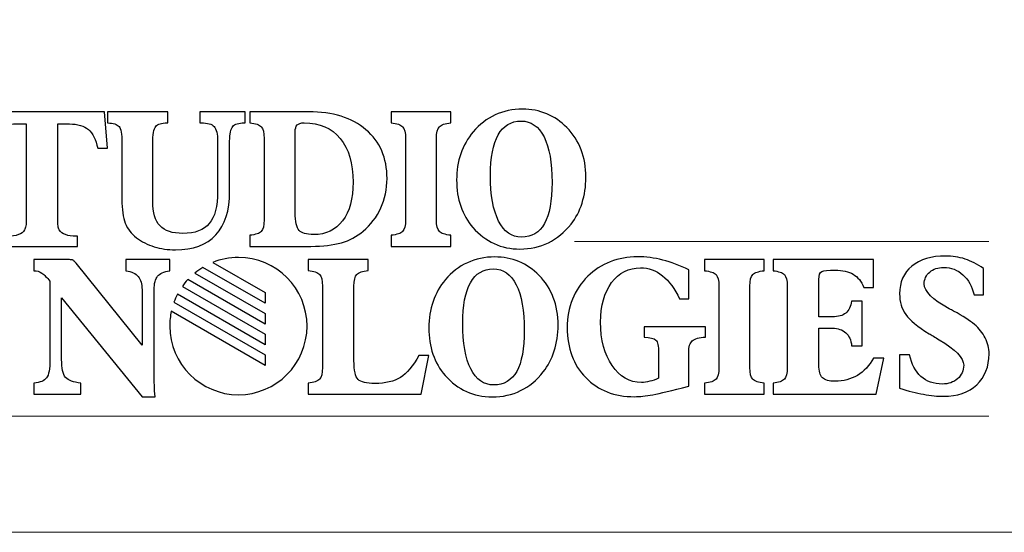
# Model space of a CAD drawing. Header units: inches. Extents: x -1.88 to 1.87, y -0.27 to 1.42.
# Tile 2 of 8: x -1.18 to -0.55, y -0.27 to 0.06. Entities that reach past the tile are written whole.
import ezdxf

# ---------------------------------------------------------------- set-up
doc = ezdxf.new("R2010")
doc.units = ezdxf.units.IN
doc.header["$MEASUREMENT"] = 0
doc.layers.add('Layer 1', color=7, linetype='Continuous')
doc.layers.add('Layer 4', color=7, linetype='Continuous')

msp = doc.modelspace()

# ---------------------------------------------------------------- linework, layer by layer
at = {"layer": 'Layer 1'}
for points, knots in [([(-1.15596, -0.06325), (-1.15596, -0.06325), (-1.15596, -0.06733), (-1.15596, -0.06733), (-1.15596, -0.06733), (-1.15596, -0.06956), (-1.15588, -0.07121), (-1.15572, -0.0723), (-1.15572, -0.0723), (-1.15557, -0.07338), (-1.15531, -0.07422), (-1.15493, -0.07481), (-1.15493, -0.07481), (-1.15413, -0.0762), (-1.1528, -0.07724), (-1.15098, -0.07791), (-1.15098, -0.07791), (-1.14913, -0.07859), (-1.14679, -0.07893), (-1.14393, -0.07893), (-1.14393, -0.07893), (-1.14393, -0.07893), (-1.14325, -0.07893), (-1.14325, -0.07893), (-1.14325, -0.07893), (-1.14325, -0.07893), (-1.14325, -0.08545), (-1.14325, -0.08545), (-1.14325, -0.08545), (-1.14325, -0.08545), (-1.189, -0.08545), (-1.189, -0.08545), (-1.189, -0.08545), (-1.189, -0.08545), (-1.189, -0.07893), (-1.189, -0.07893), (-1.189, -0.07893), (-1.189, -0.07893), (-1.18827, -0.07893), (-1.18827, -0.07893), (-1.18827, -0.07893), (-1.18541, -0.07893), (-1.18307, -0.07859), (-1.18126, -0.07791), (-1.18126, -0.07791), (-1.17943, -0.07724), (-1.17813, -0.0762), (-1.17733, -0.07481), (-1.17733, -0.07481), (-1.17694, -0.07422), (-1.17667, -0.07338), (-1.1765, -0.0723), (-1.1765, -0.0723), (-1.17632, -0.07121), (-1.17624, -0.06956), (-1.17624, -0.06733), (-1.17624, -0.06733), (-1.17624, -0.06733), (-1.17624, -0.06325), (-1.17624, -0.06325), (-1.17624, -0.06325), (-1.17624, -0.06325), (-1.17624, -0.00653), (-1.17624, -0.00653), (-1.17624, -0.00653), (-1.17624, -0.00653), (-1.18434, -0.00653), (-1.18434, -0.00653), (-1.18434, -0.00653), (-1.18897, -0.00653), (-1.19259, -0.00769), (-1.19519, -0.01002), (-1.19519, -0.01002), (-1.1978, -0.01237), (-1.19998, -0.01643), (-1.20173, -0.02221), (-1.20173, -0.02221), (-1.20173, -0.02221), (-1.20817, -0.02221), (-1.20817, -0.02221), (-1.20817, -0.02221), (-1.20817, -0.02221), (-1.20572, 0.00131), (-1.20572, 0.00131), (-1.20572, 0.00131), (-1.20572, 0.00131), (-1.12576, 0.00131), (-1.12576, 0.00131), (-1.12576, 0.00131), (-1.12576, 0.00131), (-1.12388, -0.02221), (-1.12388, -0.02221), (-1.12388, -0.02221), (-1.12388, -0.02221), (-1.13014, -0.02221), (-1.13014, -0.02221), (-1.13014, -0.02221), (-1.13144, -0.01652), (-1.13347, -0.01247), (-1.13621, -0.01008), (-1.13621, -0.01008), (-1.13897, -0.00771), (-1.14302, -0.00653), (-1.14839, -0.00653), (-1.14839, -0.00653), (-1.14839, -0.00653), (-1.15596, -0.00653), (-1.15596, -0.00653), (-1.15596, -0.00653), (-1.15596, -0.00653), (-1.15596, -0.06325), (-1.15596, -0.06325)], [0, 0, 0, 0, 0.034483, 0.034483, 0.034483, 0.034483, 0.068966, 0.068966, 0.068966, 0.068966, 0.103448, 0.103448, 0.103448, 0.103448, 0.137931, 0.137931, 0.137931, 0.137931, 0.172414, 0.172414, 0.172414, 0.172414, 0.206897, 0.206897, 0.206897, 0.206897, 0.241379, 0.241379, 0.241379, 0.241379, 0.275862, 0.275862, 0.275862, 0.275862, 0.310345, 0.310345, 0.310345, 0.310345, 0.344828, 0.344828, 0.344828, 0.344828, 0.37931, 0.37931, 0.37931, 0.37931, 0.413793, 0.413793, 0.413793, 0.413793, 0.448276, 0.448276, 0.448276, 0.448276, 0.482759, 0.482759, 0.482759, 0.482759, 0.517241, 0.517241, 0.517241, 0.517241, 0.551724, 0.551724, 0.551724, 0.551724, 0.586207, 0.586207, 0.586207, 0.586207, 0.62069, 0.62069, 0.62069, 0.62069, 0.655172, 0.655172, 0.655172, 0.655172, 0.689655, 0.689655, 0.689655, 0.689655, 0.724138, 0.724138, 0.724138, 0.724138, 0.758621, 0.758621, 0.758621, 0.758621, 0.793103, 0.793103, 0.793103, 0.793103, 0.827586, 0.827586, 0.827586, 0.827586, 0.862069, 0.862069, 0.862069, 0.862069, 0.896552, 0.896552, 0.896552, 0.896552, 0.931034, 0.931034, 0.931034, 0.931034, 1, 1, 1, 1]), ([(-1.12384, 0.00131), (-1.12384, 0.00131), (-1.08499, 0.00131), (-1.08499, 0.00131), (-1.08499, 0.00131), (-1.08499, 0.00131), (-1.08499, -0.00581), (-1.08499, -0.00581), (-1.08499, -0.00581), (-1.08499, -0.00581), (-1.08544, -0.00581), (-1.08544, -0.00581), (-1.08544, -0.00581), (-1.08909, -0.00581), (-1.09155, -0.00657), (-1.09279, -0.00808), (-1.09279, -0.00808), (-1.09406, -0.00959), (-1.09468, -0.01329), (-1.09468, -0.01915), (-1.09468, -0.01915), (-1.09468, -0.01915), (-1.09468, -0.05655), (-1.09468, -0.05655), (-1.09468, -0.05655), (-1.09468, -0.06372), (-1.09312, -0.06894), (-1.09003, -0.07221), (-1.09003, -0.07221), (-1.08694, -0.07548), (-1.08202, -0.07711), (-1.0753, -0.07711), (-1.0753, -0.07711), (-1.06746, -0.07711), (-1.06178, -0.07499), (-1.05826, -0.07074), (-1.05826, -0.07074), (-1.05472, -0.0665), (-1.05295, -0.05963), (-1.05295, -0.05013), (-1.05295, -0.05013), (-1.05295, -0.05013), (-1.05295, -0.01766), (-1.05295, -0.01766), (-1.05295, -0.01766), (-1.05295, -0.01294), (-1.05369, -0.0098), (-1.05517, -0.0082), (-1.05517, -0.0082), (-1.05665, -0.00661), (-1.05939, -0.00581), (-1.06338, -0.00581), (-1.06338, -0.00581), (-1.06338, -0.00581), (-1.06441, -0.00581), (-1.06441, -0.00581), (-1.06441, -0.00581), (-1.06441, -0.00581), (-1.06441, 0.00131), (-1.06441, 0.00131), (-1.06441, 0.00131), (-1.06441, 0.00131), (-1.03523, 0.00131), (-1.03523, 0.00131), (-1.03523, 0.00131), (-1.03523, 0.00131), (-1.03523, -0.00581), (-1.03523, -0.00581), (-1.03523, -0.00581), (-1.03523, -0.00581), (-1.03568, -0.00581), (-1.03568, -0.00581), (-1.03568, -0.00581), (-1.03933, -0.00581), (-1.04183, -0.00661), (-1.04315, -0.00818), (-1.04315, -0.00818), (-1.04449, -0.00975), (-1.04515, -0.01292), (-1.04515, -0.01766), (-1.04515, -0.01766), (-1.04515, -0.01766), (-1.04515, -0.05013), (-1.04515, -0.05013), (-1.04515, -0.05013), (-1.04515, -0.06239), (-1.04811, -0.0717), (-1.05404, -0.07807), (-1.05404, -0.07807), (-1.05998, -0.08447), (-1.06865, -0.08766), (-1.08009, -0.08766), (-1.08009, -0.08766), (-1.08495, -0.08766), (-1.08952, -0.087), (-1.09378, -0.08567), (-1.09378, -0.08567), (-1.09806, -0.08437), (-1.10186, -0.08245), (-1.10517, -0.07994), (-1.10517, -0.07994), (-1.10855, -0.07734), (-1.11096, -0.07422), (-1.11242, -0.07054), (-1.11242, -0.07054), (-1.11388, -0.06686), (-1.11462, -0.06174), (-1.11462, -0.05516), (-1.11462, -0.05516), (-1.11462, -0.05516), (-1.11462, -0.01856), (-1.11462, -0.01856), (-1.11462, -0.01856), (-1.11462, -0.01296), (-1.11524, -0.00951), (-1.11646, -0.00814), (-1.11646, -0.00814), (-1.11771, -0.00679), (-1.12014, -0.00602), (-1.12378, -0.00581), (-1.12378, -0.00581), (-1.12378, -0.00581), (-1.12384, 0.00131), (-1.12384, 0.00131)], [0, 0, 0, 0, 0.03125, 0.03125, 0.03125, 0.03125, 0.0625, 0.0625, 0.0625, 0.0625, 0.09375, 0.09375, 0.09375, 0.09375, 0.125, 0.125, 0.125, 0.125, 0.15625, 0.15625, 0.15625, 0.15625, 0.1875, 0.1875, 0.1875, 0.1875, 0.21875, 0.21875, 0.21875, 0.21875, 0.25, 0.25, 0.25, 0.25, 0.28125, 0.28125, 0.28125, 0.28125, 0.3125, 0.3125, 0.3125, 0.3125, 0.34375, 0.34375, 0.34375, 0.34375, 0.375, 0.375, 0.375, 0.375, 0.40625, 0.40625, 0.40625, 0.40625, 0.4375, 0.4375, 0.4375, 0.4375, 0.46875, 0.46875, 0.46875, 0.46875, 0.5, 0.5, 0.5, 0.5, 0.53125, 0.53125, 0.53125, 0.53125, 0.5625, 0.5625, 0.5625, 0.5625, 0.59375, 0.59375, 0.59375, 0.59375, 0.625, 0.625, 0.625, 0.625, 0.65625, 0.65625, 0.65625, 0.65625, 0.6875, 0.6875, 0.6875, 0.6875, 0.71875, 0.71875, 0.71875, 0.71875, 0.75, 0.75, 0.75, 0.75, 0.78125, 0.78125, 0.78125, 0.78125, 0.8125, 0.8125, 0.8125, 0.8125, 0.84375, 0.84375, 0.84375, 0.84375, 0.875, 0.875, 0.875, 0.875, 0.90625, 0.90625, 0.90625, 0.90625, 0.9375, 0.9375, 0.9375, 0.9375, 1, 1, 1, 1]), ([(-1.0321, -0.08545), (-1.0321, -0.08545), (-1.0321, -0.07832), (-1.0321, -0.07832), (-1.0321, -0.07832), (-1.02844, -0.07791), (-1.02601, -0.07709), (-1.02476, -0.07585), (-1.02476, -0.07585), (-1.02354, -0.07458), (-1.02292, -0.07207), (-1.02292, -0.06827), (-1.02292, -0.06827), (-1.02292, -0.06827), (-1.02292, -0.01586), (-1.02292, -0.01586), (-1.02292, -0.01586), (-1.02292, -0.01208), (-1.02354, -0.00955), (-1.02476, -0.0083), (-1.02476, -0.0083), (-1.02601, -0.00704), (-1.02844, -0.00622), (-1.0321, -0.00581), (-1.0321, -0.00581), (-1.0321, -0.00581), (-1.0321, 0.00131), (-1.0321, 0.00131), (-1.0321, 0.00131), (-1.0321, 0.00131), (-0.99432, 0.00131), (-0.99432, 0.00131), (-0.99432, 0.00131), (-0.9787, 0.00131), (-0.96637, -0.00252), (-0.95732, -0.01022), (-0.95732, -0.01022), (-0.94828, -0.01793), (-0.94376, -0.02842), (-0.94376, -0.0417), (-0.94376, -0.0417), (-0.94376, -0.04848), (-0.94509, -0.05483), (-0.94775, -0.06072), (-0.94775, -0.06072), (-0.95042, -0.0666), (-0.95421, -0.0716), (-0.95915, -0.07575), (-0.95915, -0.07575), (-0.96318, -0.07914), (-0.96785, -0.08161), (-0.97318, -0.08314), (-0.97318, -0.08314), (-0.97849, -0.08467), (-0.98502, -0.08545), (-0.99277, -0.08545), (-0.99277, -0.08545), (-0.99277, -0.08545), (-1.0321, -0.08545), (-1.0321, -0.08545)], [0, 0, 0, 0, 0.0625, 0.0625, 0.0625, 0.0625, 0.125, 0.125, 0.125, 0.125, 0.1875, 0.1875, 0.1875, 0.1875, 0.25, 0.25, 0.25, 0.25, 0.3125, 0.3125, 0.3125, 0.3125, 0.375, 0.375, 0.375, 0.375, 0.4375, 0.4375, 0.4375, 0.4375, 0.5, 0.5, 0.5, 0.5, 0.5625, 0.5625, 0.5625, 0.5625, 0.625, 0.625, 0.625, 0.625, 0.6875, 0.6875, 0.6875, 0.6875, 0.75, 0.75, 0.75, 0.75, 0.8125, 0.8125, 0.8125, 0.8125, 0.875, 0.875, 0.875, 0.875, 1, 1, 1, 1]), ([(-0.94106, -0.08545), (-0.94106, -0.08545), (-0.94106, -0.07832), (-0.94106, -0.07832), (-0.94106, -0.07832), (-0.93737, -0.07791), (-0.93491, -0.07709), (-0.93367, -0.07583), (-0.93367, -0.07583), (-0.93244, -0.07458), (-0.93182, -0.07205), (-0.93182, -0.06827), (-0.93182, -0.06827), (-0.93182, -0.06827), (-0.93182, -0.01586), (-0.93182, -0.01586), (-0.93182, -0.01586), (-0.93182, -0.01208), (-0.93244, -0.00955), (-0.93367, -0.0083), (-0.93367, -0.0083), (-0.93491, -0.00704), (-0.93737, -0.00622), (-0.94106, -0.00581), (-0.94106, -0.00581), (-0.94106, -0.00581), (-0.94106, 0.00131), (-0.94106, 0.00131), (-0.94106, 0.00131), (-0.94106, 0.00131), (-0.90264, 0.00131), (-0.90264, 0.00131), (-0.90264, 0.00131), (-0.90264, 0.00131), (-0.90264, -0.00581), (-0.90264, -0.00581), (-0.90264, -0.00581), (-0.90634, -0.00622), (-0.90879, -0.00704), (-0.91003, -0.0083), (-0.91003, -0.0083), (-0.91126, -0.00955), (-0.91188, -0.01208), (-0.91188, -0.01586), (-0.91188, -0.01586), (-0.91188, -0.01586), (-0.91188, -0.06827), (-0.91188, -0.06827), (-0.91188, -0.06827), (-0.91188, -0.07205), (-0.91126, -0.07458), (-0.91003, -0.07583), (-0.91003, -0.07583), (-0.90879, -0.07709), (-0.90634, -0.07791), (-0.90264, -0.07832), (-0.90264, -0.07832), (-0.90264, -0.07832), (-0.90264, -0.08545), (-0.90264, -0.08545), (-0.90264, -0.08545), (-0.90264, -0.08545), (-0.94106, -0.08545), (-0.94106, -0.08545)], [0, 0, 0, 0, 0.058824, 0.058824, 0.058824, 0.058824, 0.117647, 0.117647, 0.117647, 0.117647, 0.176471, 0.176471, 0.176471, 0.176471, 0.235294, 0.235294, 0.235294, 0.235294, 0.294118, 0.294118, 0.294118, 0.294118, 0.352941, 0.352941, 0.352941, 0.352941, 0.411765, 0.411765, 0.411765, 0.411765, 0.470588, 0.470588, 0.470588, 0.470588, 0.529412, 0.529412, 0.529412, 0.529412, 0.588235, 0.588235, 0.588235, 0.588235, 0.647059, 0.647059, 0.647059, 0.647059, 0.705882, 0.705882, 0.705882, 0.705882, 0.764706, 0.764706, 0.764706, 0.764706, 0.823529, 0.823529, 0.823529, 0.823529, 0.882353, 0.882353, 0.882353, 0.882353, 1, 1, 1, 1]), ([(-0.85809, -0.08719), (-0.86411, -0.08719), (-0.86963, -0.08602), (-0.87469, -0.08371), (-0.87469, -0.08371), (-0.87974, -0.08141), (-0.88432, -0.07793), (-0.88842, -0.0733), (-0.88842, -0.0733), (-0.89188, -0.06935), (-0.89449, -0.0648), (-0.89626, -0.05963), (-0.89626, -0.05963), (-0.89803, -0.05446), (-0.89891, -0.04881), (-0.89891, -0.04266), (-0.89891, -0.04266), (-0.89891, -0.03663), (-0.89801, -0.031), (-0.8962, -0.02572), (-0.8962, -0.02572), (-0.89439, -0.02046), (-0.89173, -0.01574), (-0.88819, -0.01155), (-0.88819, -0.01155), (-0.8842, -0.00679), (-0.87949, -0.00318), (-0.87408, -0.00069), (-0.87408, -0.00069), (-0.86868, 0.00181), (-0.8628, 0.00306), (-0.85644, 0.00306), (-0.85644, 0.00306), (-0.85086, 0.00306), (-0.84567, 0.00205), (-0.84084, 0.00003), (-0.84084, 0.00003), (-0.83602, -0.00199), (-0.83168, -0.00495), (-0.82785, -0.00885), (-0.82785, -0.00885), (-0.82382, -0.01296), (-0.82076, -0.01772), (-0.8187, -0.02313), (-0.8187, -0.02313), (-0.81662, -0.02852), (-0.81559, -0.03449), (-0.81559, -0.04098), (-0.81559, -0.04098), (-0.81559, -0.0468), (-0.81641, -0.05232), (-0.81806, -0.05753), (-0.81806, -0.05753), (-0.81971, -0.06274), (-0.82209, -0.06725), (-0.82516, -0.07109), (-0.82516, -0.07109), (-0.82938, -0.07644), (-0.83424, -0.08044), (-0.83975, -0.08314), (-0.83975, -0.08314), (-0.84526, -0.08584), (-0.85138, -0.08719), (-0.85809, -0.08719)], [0, 0, 0, 0, 0.058824, 0.058824, 0.058824, 0.058824, 0.117647, 0.117647, 0.117647, 0.117647, 0.176471, 0.176471, 0.176471, 0.176471, 0.235294, 0.235294, 0.235294, 0.235294, 0.294118, 0.294118, 0.294118, 0.294118, 0.352941, 0.352941, 0.352941, 0.352941, 0.411765, 0.411765, 0.411765, 0.411765, 0.470588, 0.470588, 0.470588, 0.470588, 0.529412, 0.529412, 0.529412, 0.529412, 0.588235, 0.588235, 0.588235, 0.588235, 0.647059, 0.647059, 0.647059, 0.647059, 0.705882, 0.705882, 0.705882, 0.705882, 0.764706, 0.764706, 0.764706, 0.764706, 0.823529, 0.823529, 0.823529, 0.823529, 0.882353, 0.882353, 0.882353, 0.882353, 1, 1, 1, 1]), ([(-1.00292, -0.0638), (-1.00292, -0.06958), (-1.0021, -0.07336), (-1.00047, -0.07516), (-1.00047, -0.07516), (-0.99883, -0.07695), (-0.9957, -0.07785), (-0.99107, -0.07785), (-0.99107, -0.07785), (-0.98308, -0.07785), (-0.97685, -0.07489), (-0.97234, -0.06894), (-0.97234, -0.06894), (-0.96785, -0.063), (-0.96559, -0.05473), (-0.96559, -0.04417), (-0.96559, -0.04417), (-0.96559, -0.032), (-0.96837, -0.02256), (-0.97392, -0.01586), (-0.97392, -0.01586), (-0.97946, -0.00916), (-0.98722, -0.00581), (-0.99722, -0.00581), (-0.99722, -0.00581), (-0.9993, -0.00581), (-1.00078, -0.00626), (-1.00164, -0.00716), (-1.00164, -0.00716), (-1.00249, -0.00806), (-1.00292, -0.00957), (-1.00292, -0.01167), (-1.00292, -0.01167), (-1.00292, -0.01167), (-1.00292, -0.0638), (-1.00292, -0.0638)], [0, 0, 0, 0, 0.1, 0.1, 0.1, 0.1, 0.2, 0.2, 0.2, 0.2, 0.3, 0.3, 0.3, 0.3, 0.4, 0.4, 0.4, 0.4, 0.5, 0.5, 0.5, 0.5, 0.6, 0.6, 0.6, 0.6, 0.7, 0.7, 0.7, 0.7, 0.8, 0.8, 0.8, 0.8, 1, 1, 1, 1]), ([(-0.87708, -0.03974), (-0.87708, -0.05246), (-0.87535, -0.06227), (-0.87187, -0.06915), (-0.87187, -0.06915), (-0.86839, -0.07604), (-0.86344, -0.07946), (-0.85702, -0.07946), (-0.85702, -0.07946), (-0.85045, -0.07946), (-0.84553, -0.07654), (-0.84228, -0.07072), (-0.84228, -0.07072), (-0.83903, -0.0649), (-0.83742, -0.0561), (-0.83742, -0.04427), (-0.83742, -0.04427), (-0.83742, -0.03151), (-0.83913, -0.02172), (-0.84257, -0.0149), (-0.84257, -0.0149), (-0.84602, -0.00808), (-0.85094, -0.00467), (-0.85735, -0.00467), (-0.85735, -0.00467), (-0.86385, -0.00467), (-0.86878, -0.00763), (-0.8721, -0.01355), (-0.8721, -0.01355), (-0.87543, -0.01948), (-0.87708, -0.0282), (-0.87708, -0.03974)], [0, 0, 0, 0, 0.111111, 0.111111, 0.111111, 0.111111, 0.222222, 0.222222, 0.222222, 0.222222, 0.333333, 0.333333, 0.333333, 0.333333, 0.444444, 0.444444, 0.444444, 0.444444, 0.555556, 0.555556, 0.555556, 0.555556, 0.666667, 0.666667, 0.666667, 0.666667, 0.777778, 0.777778, 0.777778, 0.777778, 1, 1, 1, 1]), ([(-1.17131, -0.18078), (-1.17131, -0.18078), (-1.17131, -0.17365), (-1.17131, -0.17365), (-1.17131, -0.17365), (-1.16732, -0.17324), (-1.1646, -0.17214), (-1.16316, -0.1703), (-1.16316, -0.1703), (-1.16172, -0.16846), (-1.161, -0.16448), (-1.161, -0.15833), (-1.161, -0.15833), (-1.161, -0.15833), (-1.161, -0.10796), (-1.161, -0.10796), (-1.161, -0.10796), (-1.16291, -0.10553), (-1.16462, -0.10378), (-1.16617, -0.10273), (-1.16617, -0.10273), (-1.16773, -0.10167), (-1.16935, -0.10114), (-1.17102, -0.10114), (-1.17102, -0.10114), (-1.17102, -0.10114), (-1.17131, -0.10114), (-1.17131, -0.10114), (-1.17131, -0.10114), (-1.17131, -0.10114), (-1.17131, -0.09401), (-1.17131, -0.09401), (-1.17131, -0.09401), (-1.17131, -0.09401), (-1.14839, -0.09401), (-1.14839, -0.09401), (-1.14839, -0.09401), (-1.14728, -0.09401), (-1.14651, -0.09415), (-1.14606, -0.09444), (-1.14606, -0.09444), (-1.14559, -0.0947), (-1.14497, -0.09534), (-1.14417, -0.09634), (-1.14417, -0.09634), (-1.14417, -0.09634), (-1.10161, -0.14918), (-1.10161, -0.14918), (-1.10161, -0.14918), (-1.10161, -0.14918), (-1.10161, -0.11339), (-1.10161, -0.11339), (-1.10161, -0.11339), (-1.10161, -0.10966), (-1.10241, -0.10682), (-1.10402, -0.10492), (-1.10402, -0.10492), (-1.10564, -0.103), (-1.1083, -0.10173), (-1.11198, -0.10114), (-1.11198, -0.10114), (-1.11198, -0.10114), (-1.11198, -0.09401), (-1.11198, -0.09401), (-1.11198, -0.09401), (-1.11198, -0.09401), (-1.08377, -0.09401), (-1.08377, -0.09401), (-1.08377, -0.09401), (-1.08377, -0.09401), (-1.08377, -0.10114), (-1.08377, -0.10114), (-1.08377, -0.10114), (-1.08753, -0.10177), (-1.09015, -0.10298), (-1.09161, -0.10474), (-1.09161, -0.10474), (-1.09307, -0.10649), (-1.09381, -0.10937), (-1.09381, -0.11339), (-1.09381, -0.11339), (-1.09381, -0.11339), (-1.09381, -0.16815), (-1.09381, -0.16815), (-1.09381, -0.16815), (-1.09381, -0.17034), (-1.09377, -0.17261), (-1.09367, -0.17498), (-1.09367, -0.17498), (-1.09357, -0.17733), (-1.09342, -0.17984), (-1.09324, -0.18252), (-1.09324, -0.18252), (-1.09324, -0.18252), (-1.10161, -0.18252), (-1.10161, -0.18252), (-1.10161, -0.18252), (-1.10161, -0.18252), (-1.15341, -0.11867), (-1.15341, -0.11867), (-1.15341, -0.11867), (-1.15341, -0.11867), (-1.15341, -0.15833), (-1.15341, -0.15833), (-1.15341, -0.15833), (-1.15341, -0.16407), (-1.15257, -0.16793), (-1.15089, -0.16991), (-1.15089, -0.16991), (-1.14919, -0.17189), (-1.14591, -0.17314), (-1.14104, -0.17365), (-1.14104, -0.17365), (-1.14104, -0.17365), (-1.14104, -0.18078), (-1.14104, -0.18078), (-1.14104, -0.18078), (-1.14104, -0.18078), (-1.17131, -0.18078), (-1.17131, -0.18078)], [0, 0, 0, 0, 0.032258, 0.032258, 0.032258, 0.032258, 0.064516, 0.064516, 0.064516, 0.064516, 0.096774, 0.096774, 0.096774, 0.096774, 0.129032, 0.129032, 0.129032, 0.129032, 0.16129, 0.16129, 0.16129, 0.16129, 0.193548, 0.193548, 0.193548, 0.193548, 0.225806, 0.225806, 0.225806, 0.225806, 0.258065, 0.258065, 0.258065, 0.258065, 0.290323, 0.290323, 0.290323, 0.290323, 0.322581, 0.322581, 0.322581, 0.322581, 0.354839, 0.354839, 0.354839, 0.354839, 0.387097, 0.387097, 0.387097, 0.387097, 0.419355, 0.419355, 0.419355, 0.419355, 0.451613, 0.451613, 0.451613, 0.451613, 0.483871, 0.483871, 0.483871, 0.483871, 0.516129, 0.516129, 0.516129, 0.516129, 0.548387, 0.548387, 0.548387, 0.548387, 0.580645, 0.580645, 0.580645, 0.580645, 0.612903, 0.612903, 0.612903, 0.612903, 0.645161, 0.645161, 0.645161, 0.645161, 0.677419, 0.677419, 0.677419, 0.677419, 0.709677, 0.709677, 0.709677, 0.709677, 0.741935, 0.741935, 0.741935, 0.741935, 0.774194, 0.774194, 0.774194, 0.774194, 0.806452, 0.806452, 0.806452, 0.806452, 0.83871, 0.83871, 0.83871, 0.83871, 0.870968, 0.870968, 0.870968, 0.870968, 0.903226, 0.903226, 0.903226, 0.903226, 0.935484, 0.935484, 0.935484, 0.935484, 1, 1, 1, 1]), ([(-1.05603, -0.09578), (-1.05093, -0.09378), (-1.04527, -0.09263), (-1.03953, -0.09263), (-1.03953, -0.09263), (-1.01504, -0.09263), (-0.99528, -0.11251), (-0.99528, -0.13688), (-0.99528, -0.13688), (-0.99528, -0.16125), (-1.01516, -0.18113), (-1.03953, -0.18113), (-1.03953, -0.18113), (-1.06391, -0.18113), (-1.08374, -0.16125), (-1.08378, -0.13688), (-1.08378, -0.13688), (-1.08379, -0.13358), (-1.08343, -0.13036), (-1.08274, -0.12731), (-1.08274, -0.12731), (-1.08274, -0.12731), (-1.02233, -0.16223), (-1.02233, -0.16223), (-1.02233, -0.16223), (-1.02233, -0.16223), (-1.02237, -0.15539), (-1.02237, -0.15539), (-1.02237, -0.15539), (-1.02237, -0.15539), (-1.08111, -0.12146), (-1.08111, -0.12146), (-1.08111, -0.12146), (-1.08039, -0.11972), (-1.07963, -0.11804), (-1.07879, -0.11638), (-1.07879, -0.11638), (-1.07879, -0.11638), (-1.02231, -0.1489), (-1.02231, -0.1489), (-1.02231, -0.1489), (-1.02231, -0.1489), (-1.02235, -0.14206), (-1.02235, -0.14206), (-1.02235, -0.14206), (-1.02235, -0.14206), (-1.07564, -0.1113), (-1.07564, -0.1113), (-1.07564, -0.1113), (-1.07455, -0.10975), (-1.07339, -0.10831), (-1.07217, -0.1069), (-1.07217, -0.1069), (-1.07217, -0.1069), (-1.02233, -0.1356), (-1.02233, -0.1356), (-1.02233, -0.1356), (-1.02233, -0.1356), (-1.02237, -0.12876), (-1.02237, -0.12876), (-1.02237, -0.12876), (-1.02237, -0.12876), (-1.06763, -0.10264), (-1.06763, -0.10264), (-1.06763, -0.10264), (-1.06594, -0.1013), (-1.06416, -0.10012), (-1.06235, -0.09903), (-1.06235, -0.09903), (-1.06235, -0.09903), (-1.02236, -0.12208), (-1.02236, -0.12208), (-1.02236, -0.12208), (-1.02236, -0.12208), (-1.02235, -0.11524), (-1.02235, -0.11524), (-1.02235, -0.11524), (-1.02235, -0.11524), (-1.05603, -0.09578), (-1.05603, -0.09578)], [0, 0, 0, 0, 0.047619, 0.047619, 0.047619, 0.047619, 0.095238, 0.095238, 0.095238, 0.095238, 0.142857, 0.142857, 0.142857, 0.142857, 0.190476, 0.190476, 0.190476, 0.190476, 0.238095, 0.238095, 0.238095, 0.238095, 0.285714, 0.285714, 0.285714, 0.285714, 0.333333, 0.333333, 0.333333, 0.333333, 0.380952, 0.380952, 0.380952, 0.380952, 0.428571, 0.428571, 0.428571, 0.428571, 0.47619, 0.47619, 0.47619, 0.47619, 0.52381, 0.52381, 0.52381, 0.52381, 0.571429, 0.571429, 0.571429, 0.571429, 0.619048, 0.619048, 0.619048, 0.619048, 0.666667, 0.666667, 0.666667, 0.666667, 0.714286, 0.714286, 0.714286, 0.714286, 0.761905, 0.761905, 0.761905, 0.761905, 0.809524, 0.809524, 0.809524, 0.809524, 0.857143, 0.857143, 0.857143, 0.857143, 0.904762, 0.904762, 0.904762, 0.904762, 1, 1, 1, 1]), ([(-0.95596, -0.09401), (-0.95596, -0.09401), (-0.95596, -0.10102), (-0.95596, -0.10102), (-0.95596, -0.10102), (-0.95958, -0.10144), (-0.96199, -0.10228), (-0.9632, -0.10353), (-0.9632, -0.10353), (-0.96442, -0.10478), (-0.96503, -0.10733), (-0.96503, -0.11119), (-0.96503, -0.11119), (-0.96503, -0.11119), (-0.96503, -0.15911), (-0.96503, -0.15911), (-0.96503, -0.15911), (-0.96503, -0.1655), (-0.96415, -0.16956), (-0.96238, -0.1713), (-0.96238, -0.1713), (-0.96061, -0.17304), (-0.95699, -0.17389), (-0.95152, -0.17389), (-0.95152, -0.17389), (-0.94468, -0.17389), (-0.93923, -0.17259), (-0.93517, -0.16997), (-0.93517, -0.16997), (-0.9311, -0.16736), (-0.92709, -0.16262), (-0.92315, -0.15576), (-0.92315, -0.15576), (-0.92315, -0.15576), (-0.9167, -0.15576), (-0.9167, -0.15576), (-0.9167, -0.15576), (-0.9167, -0.15576), (-0.92178, -0.18078), (-0.92178, -0.18078), (-0.92178, -0.18078), (-0.92178, -0.18078), (-0.99456, -0.18078), (-0.99456, -0.18078), (-0.99456, -0.18078), (-0.99456, -0.18078), (-0.99456, -0.17365), (-0.99456, -0.17365), (-0.99456, -0.17365), (-0.9909, -0.17324), (-0.98846, -0.17243), (-0.98722, -0.17116), (-0.98722, -0.17116), (-0.986, -0.16991), (-0.98537, -0.16738), (-0.98537, -0.1636), (-0.98537, -0.1636), (-0.98537, -0.1636), (-0.98537, -0.11119), (-0.98537, -0.11119), (-0.98537, -0.11119), (-0.98537, -0.10735), (-0.98598, -0.10481), (-0.9872, -0.10355), (-0.9872, -0.10355), (-0.98841, -0.1023), (-0.99086, -0.10144), (-0.99456, -0.10102), (-0.99456, -0.10102), (-0.99456, -0.10102), (-0.99456, -0.09401), (-0.99456, -0.09401), (-0.99456, -0.09401), (-0.99456, -0.09401), (-0.95596, -0.09401), (-0.95596, -0.09401)], [0, 0, 0, 0, 0.05, 0.05, 0.05, 0.05, 0.1, 0.1, 0.1, 0.1, 0.15, 0.15, 0.15, 0.15, 0.2, 0.2, 0.2, 0.2, 0.25, 0.25, 0.25, 0.25, 0.3, 0.3, 0.3, 0.3, 0.35, 0.35, 0.35, 0.35, 0.4, 0.4, 0.4, 0.4, 0.45, 0.45, 0.45, 0.45, 0.5, 0.5, 0.5, 0.5, 0.55, 0.55, 0.55, 0.55, 0.6, 0.6, 0.6, 0.6, 0.65, 0.65, 0.65, 0.65, 0.7, 0.7, 0.7, 0.7, 0.75, 0.75, 0.75, 0.75, 0.8, 0.8, 0.8, 0.8, 0.85, 0.85, 0.85, 0.85, 0.9, 0.9, 0.9, 0.9, 1, 1, 1, 1]), ([(-0.87599, -0.18252), (-0.882, -0.18252), (-0.88752, -0.18135), (-0.89258, -0.17904), (-0.89258, -0.17904), (-0.89764, -0.17673), (-0.90221, -0.17326), (-0.90631, -0.16863), (-0.90631, -0.16863), (-0.90978, -0.16468), (-0.91239, -0.16013), (-0.91416, -0.15496), (-0.91416, -0.15496), (-0.91593, -0.14979), (-0.9168, -0.14413), (-0.9168, -0.13799), (-0.9168, -0.13799), (-0.9168, -0.13196), (-0.91591, -0.12632), (-0.9141, -0.12106), (-0.9141, -0.12106), (-0.91229, -0.11578), (-0.90962, -0.11107), (-0.90608, -0.10688), (-0.90608, -0.10688), (-0.90209, -0.10212), (-0.89739, -0.0985), (-0.89198, -0.09601), (-0.89198, -0.09601), (-0.88657, -0.09352), (-0.8807, -0.09228), (-0.87434, -0.09228), (-0.87434, -0.09228), (-0.86875, -0.09228), (-0.86356, -0.09328), (-0.85874, -0.0953), (-0.85874, -0.0953), (-0.85391, -0.09732), (-0.84957, -0.10028), (-0.84574, -0.10418), (-0.84574, -0.10418), (-0.84171, -0.10829), (-0.83866, -0.11305), (-0.8366, -0.11846), (-0.8366, -0.11846), (-0.83452, -0.12385), (-0.83348, -0.12982), (-0.83348, -0.13631), (-0.83348, -0.13631), (-0.83348, -0.14213), (-0.8343, -0.14765), (-0.83596, -0.15286), (-0.83596, -0.15286), (-0.83761, -0.15807), (-0.83998, -0.16258), (-0.84306, -0.16642), (-0.84306, -0.16642), (-0.84728, -0.17177), (-0.85214, -0.17578), (-0.85765, -0.17847), (-0.85765, -0.17847), (-0.86315, -0.18117), (-0.86928, -0.18252), (-0.87599, -0.18252)], [0, 0, 0, 0, 0.058824, 0.058824, 0.058824, 0.058824, 0.117647, 0.117647, 0.117647, 0.117647, 0.176471, 0.176471, 0.176471, 0.176471, 0.235294, 0.235294, 0.235294, 0.235294, 0.294118, 0.294118, 0.294118, 0.294118, 0.352941, 0.352941, 0.352941, 0.352941, 0.411765, 0.411765, 0.411765, 0.411765, 0.470588, 0.470588, 0.470588, 0.470588, 0.529412, 0.529412, 0.529412, 0.529412, 0.588235, 0.588235, 0.588235, 0.588235, 0.647059, 0.647059, 0.647059, 0.647059, 0.705882, 0.705882, 0.705882, 0.705882, 0.764706, 0.764706, 0.764706, 0.764706, 0.823529, 0.823529, 0.823529, 0.823529, 0.882353, 0.882353, 0.882353, 0.882353, 1, 1, 1, 1]), ([(-0.74935, -0.17563), (-0.76023, -0.17847), (-0.76791, -0.18029), (-0.77246, -0.18113), (-0.77246, -0.18113), (-0.777, -0.18196), (-0.78094, -0.18239), (-0.78429, -0.18239), (-0.78429, -0.18239), (-0.79724, -0.18239), (-0.80771, -0.17829), (-0.81569, -0.17009), (-0.81569, -0.17009), (-0.82366, -0.16191), (-0.82765, -0.15116), (-0.82765, -0.13787), (-0.82765, -0.13787), (-0.82765, -0.13125), (-0.82652, -0.12516), (-0.82428, -0.11958), (-0.82428, -0.11958), (-0.82205, -0.11403), (-0.81874, -0.10909), (-0.81437, -0.10478), (-0.81437, -0.10478), (-0.81016, -0.10067), (-0.80532, -0.09754), (-0.79987, -0.09538), (-0.79987, -0.09538), (-0.79443, -0.09324), (-0.78859, -0.09215), (-0.7824, -0.09215), (-0.7824, -0.09215), (-0.77698, -0.09215), (-0.77155, -0.09285), (-0.7661, -0.09426), (-0.7661, -0.09426), (-0.76067, -0.09565), (-0.75509, -0.09779), (-0.74935, -0.10065), (-0.74935, -0.10065), (-0.74935, -0.10065), (-0.74935, -0.11926), (-0.74935, -0.11926), (-0.74935, -0.11926), (-0.74935, -0.11926), (-0.75523, -0.11926), (-0.75523, -0.11926), (-0.75523, -0.11926), (-0.75826, -0.11276), (-0.76192, -0.1078), (-0.76622, -0.10439), (-0.76622, -0.10439), (-0.77052, -0.10098), (-0.7752, -0.09928), (-0.7803, -0.09928), (-0.7803, -0.09928), (-0.788, -0.09928), (-0.79425, -0.10247), (-0.799, -0.10886), (-0.799, -0.10886), (-0.80374, -0.11523), (-0.80612, -0.12369), (-0.80612, -0.13423), (-0.80612, -0.13423), (-0.80612, -0.14579), (-0.80365, -0.15519), (-0.7987, -0.16237), (-0.7987, -0.16237), (-0.79376, -0.16959), (-0.78744, -0.17318), (-0.77972, -0.17318), (-0.77972, -0.17318), (-0.77809, -0.17318), (-0.77635, -0.17296), (-0.77448, -0.17248), (-0.77448, -0.17248), (-0.77262, -0.17204), (-0.77071, -0.17136), (-0.76873, -0.17048), (-0.76873, -0.17048), (-0.76873, -0.17048), (-0.76873, -0.1538), (-0.76873, -0.1538), (-0.76873, -0.1538), (-0.76873, -0.14971), (-0.76931, -0.1471), (-0.7705, -0.14595), (-0.7705, -0.14595), (-0.77167, -0.14479), (-0.77417, -0.14411), (-0.77797, -0.14391), (-0.77797, -0.14391), (-0.77797, -0.14391), (-0.77797, -0.13739), (-0.77797, -0.13739), (-0.77797, -0.13739), (-0.77797, -0.13739), (-0.73852, -0.13739), (-0.73852, -0.13739), (-0.73852, -0.13739), (-0.73852, -0.13739), (-0.73852, -0.14391), (-0.73852, -0.14391), (-0.73852, -0.14391), (-0.74266, -0.1442), (-0.7455, -0.14502), (-0.74704, -0.1464), (-0.74704, -0.1464), (-0.74857, -0.14777), (-0.74935, -0.1502), (-0.74935, -0.15367), (-0.74935, -0.15367), (-0.74935, -0.15367), (-0.74935, -0.17563), (-0.74935, -0.17563)], [0, 0, 0, 0, 0.033333, 0.033333, 0.033333, 0.033333, 0.066667, 0.066667, 0.066667, 0.066667, 0.1, 0.1, 0.1, 0.1, 0.133333, 0.133333, 0.133333, 0.133333, 0.166667, 0.166667, 0.166667, 0.166667, 0.2, 0.2, 0.2, 0.2, 0.233333, 0.233333, 0.233333, 0.233333, 0.266667, 0.266667, 0.266667, 0.266667, 0.3, 0.3, 0.3, 0.3, 0.333333, 0.333333, 0.333333, 0.333333, 0.366667, 0.366667, 0.366667, 0.366667, 0.4, 0.4, 0.4, 0.4, 0.433333, 0.433333, 0.433333, 0.433333, 0.466667, 0.466667, 0.466667, 0.466667, 0.5, 0.5, 0.5, 0.5, 0.533333, 0.533333, 0.533333, 0.533333, 0.566667, 0.566667, 0.566667, 0.566667, 0.6, 0.6, 0.6, 0.6, 0.633333, 0.633333, 0.633333, 0.633333, 0.666667, 0.666667, 0.666667, 0.666667, 0.7, 0.7, 0.7, 0.7, 0.733333, 0.733333, 0.733333, 0.733333, 0.766667, 0.766667, 0.766667, 0.766667, 0.8, 0.8, 0.8, 0.8, 0.833333, 0.833333, 0.833333, 0.833333, 0.866667, 0.866667, 0.866667, 0.866667, 0.9, 0.9, 0.9, 0.9, 0.933333, 0.933333, 0.933333, 0.933333, 1, 1, 1, 1]), ([(-0.7391, -0.18078), (-0.7391, -0.18078), (-0.7391, -0.17365), (-0.7391, -0.17365), (-0.7391, -0.17365), (-0.73541, -0.17324), (-0.73295, -0.17243), (-0.73171, -0.17116), (-0.73171, -0.17116), (-0.73048, -0.16991), (-0.72986, -0.16738), (-0.72986, -0.1636), (-0.72986, -0.1636), (-0.72986, -0.1636), (-0.72986, -0.11119), (-0.72986, -0.11119), (-0.72986, -0.11119), (-0.72986, -0.10741), (-0.73048, -0.10488), (-0.73171, -0.10363), (-0.73171, -0.10363), (-0.73295, -0.10237), (-0.73541, -0.10155), (-0.7391, -0.10114), (-0.7391, -0.10114), (-0.7391, -0.10114), (-0.7391, -0.09401), (-0.7391, -0.09401), (-0.7391, -0.09401), (-0.7391, -0.09401), (-0.70068, -0.09401), (-0.70068, -0.09401), (-0.70068, -0.09401), (-0.70068, -0.09401), (-0.70068, -0.10114), (-0.70068, -0.10114), (-0.70068, -0.10114), (-0.70438, -0.10155), (-0.70683, -0.10237), (-0.70807, -0.10363), (-0.70807, -0.10363), (-0.7093, -0.10488), (-0.70992, -0.10741), (-0.70992, -0.11119), (-0.70992, -0.11119), (-0.70992, -0.11119), (-0.70992, -0.1636), (-0.70992, -0.1636), (-0.70992, -0.1636), (-0.70992, -0.16738), (-0.7093, -0.16991), (-0.70807, -0.17116), (-0.70807, -0.17116), (-0.70683, -0.17243), (-0.70438, -0.17324), (-0.70068, -0.17365), (-0.70068, -0.17365), (-0.70068, -0.17365), (-0.70068, -0.18078), (-0.70068, -0.18078), (-0.70068, -0.18078), (-0.70068, -0.18078), (-0.7391, -0.18078), (-0.7391, -0.18078)], [0, 0, 0, 0, 0.058824, 0.058824, 0.058824, 0.058824, 0.117647, 0.117647, 0.117647, 0.117647, 0.176471, 0.176471, 0.176471, 0.176471, 0.235294, 0.235294, 0.235294, 0.235294, 0.294118, 0.294118, 0.294118, 0.294118, 0.352941, 0.352941, 0.352941, 0.352941, 0.411765, 0.411765, 0.411765, 0.411765, 0.470588, 0.470588, 0.470588, 0.470588, 0.529412, 0.529412, 0.529412, 0.529412, 0.588235, 0.588235, 0.588235, 0.588235, 0.647059, 0.647059, 0.647059, 0.647059, 0.705882, 0.705882, 0.705882, 0.705882, 0.764706, 0.764706, 0.764706, 0.764706, 0.823529, 0.823529, 0.823529, 0.823529, 0.882353, 0.882353, 0.882353, 0.882353, 1, 1, 1, 1]), ([(-0.69502, -0.18078), (-0.69502, -0.18078), (-0.69502, -0.17365), (-0.69502, -0.17365), (-0.69502, -0.17365), (-0.69136, -0.17324), (-0.68893, -0.17243), (-0.68769, -0.17118), (-0.68769, -0.17118), (-0.68646, -0.16991), (-0.68584, -0.1674), (-0.68584, -0.16362), (-0.68584, -0.16362), (-0.68584, -0.16362), (-0.68584, -0.11119), (-0.68584, -0.11119), (-0.68584, -0.11119), (-0.68584, -0.10739), (-0.68646, -0.10488), (-0.68769, -0.10361), (-0.68769, -0.10361), (-0.68893, -0.10237), (-0.69136, -0.10155), (-0.69502, -0.10114), (-0.69502, -0.10114), (-0.69502, -0.10114), (-0.69502, -0.09401), (-0.69502, -0.09401), (-0.69502, -0.09401), (-0.69502, -0.09401), (-0.63017, -0.09401), (-0.63017, -0.09401), (-0.63017, -0.09401), (-0.63017, -0.09401), (-0.63017, -0.11191), (-0.63017, -0.11191), (-0.63017, -0.11191), (-0.63017, -0.11191), (-0.63643, -0.11191), (-0.63643, -0.11191), (-0.63643, -0.11191), (-0.63806, -0.10804), (-0.64036, -0.1052), (-0.64331, -0.10343), (-0.64331, -0.10343), (-0.64629, -0.10165), (-0.65018, -0.10077), (-0.65501, -0.10077), (-0.65501, -0.10077), (-0.65948, -0.10077), (-0.66236, -0.10108), (-0.66361, -0.10169), (-0.66361, -0.10169), (-0.66487, -0.10232), (-0.66549, -0.10404), (-0.66549, -0.10688), (-0.66549, -0.10688), (-0.66549, -0.10688), (-0.66549, -0.13088), (-0.66549, -0.13088), (-0.66549, -0.13088), (-0.66549, -0.13088), (-0.65678, -0.13088), (-0.65678, -0.13088), (-0.65678, -0.13088), (-0.65296, -0.13088), (-0.65009, -0.13008), (-0.6481, -0.12849), (-0.6481, -0.12849), (-0.64614, -0.1269), (-0.64489, -0.1243), (-0.64441, -0.12071), (-0.64441, -0.12071), (-0.64441, -0.12071), (-0.63761, -0.12071), (-0.63761, -0.12071), (-0.63761, -0.12071), (-0.63761, -0.12071), (-0.63761, -0.14955), (-0.63761, -0.14955), (-0.63761, -0.14955), (-0.63761, -0.14955), (-0.64435, -0.14955), (-0.64435, -0.14955), (-0.64435, -0.14955), (-0.64474, -0.14591), (-0.64598, -0.14311), (-0.6481, -0.14117), (-0.6481, -0.14117), (-0.65024, -0.13921), (-0.65312, -0.13823), (-0.65678, -0.13823), (-0.65678, -0.13823), (-0.65678, -0.13823), (-0.66549, -0.13823), (-0.66549, -0.13823), (-0.66549, -0.13823), (-0.66549, -0.13823), (-0.66549, -0.16207), (-0.66549, -0.16207), (-0.66549, -0.16207), (-0.66549, -0.16589), (-0.66471, -0.16858), (-0.66318, -0.17014), (-0.66318, -0.17014), (-0.66164, -0.17169), (-0.65888, -0.17246), (-0.65489, -0.17246), (-0.65489, -0.17246), (-0.64962, -0.17246), (-0.64487, -0.1712), (-0.64065, -0.16865), (-0.64065, -0.16865), (-0.63643, -0.16609), (-0.63295, -0.16237), (-0.63017, -0.15752), (-0.63017, -0.15752), (-0.63017, -0.15752), (-0.62361, -0.15752), (-0.62361, -0.15752), (-0.62361, -0.15752), (-0.62361, -0.15752), (-0.62851, -0.18078), (-0.62851, -0.18078), (-0.62851, -0.18078), (-0.62851, -0.18078), (-0.69502, -0.18078), (-0.69502, -0.18078)], [0, 0, 0, 0, 0.030303, 0.030303, 0.030303, 0.030303, 0.060606, 0.060606, 0.060606, 0.060606, 0.090909, 0.090909, 0.090909, 0.090909, 0.121212, 0.121212, 0.121212, 0.121212, 0.151515, 0.151515, 0.151515, 0.151515, 0.181818, 0.181818, 0.181818, 0.181818, 0.212121, 0.212121, 0.212121, 0.212121, 0.242424, 0.242424, 0.242424, 0.242424, 0.272727, 0.272727, 0.272727, 0.272727, 0.30303, 0.30303, 0.30303, 0.30303, 0.333333, 0.333333, 0.333333, 0.333333, 0.363636, 0.363636, 0.363636, 0.363636, 0.393939, 0.393939, 0.393939, 0.393939, 0.424242, 0.424242, 0.424242, 0.424242, 0.454545, 0.454545, 0.454545, 0.454545, 0.484848, 0.484848, 0.484848, 0.484848, 0.515152, 0.515152, 0.515152, 0.515152, 0.545455, 0.545455, 0.545455, 0.545455, 0.575758, 0.575758, 0.575758, 0.575758, 0.606061, 0.606061, 0.606061, 0.606061, 0.636364, 0.636364, 0.636364, 0.636364, 0.666667, 0.666667, 0.666667, 0.666667, 0.69697, 0.69697, 0.69697, 0.69697, 0.727273, 0.727273, 0.727273, 0.727273, 0.757576, 0.757576, 0.757576, 0.757576, 0.787879, 0.787879, 0.787879, 0.787879, 0.818182, 0.818182, 0.818182, 0.818182, 0.848485, 0.848485, 0.848485, 0.848485, 0.878788, 0.878788, 0.878788, 0.878788, 0.909091, 0.909091, 0.909091, 0.909091, 0.939394, 0.939394, 0.939394, 0.939394, 1, 1, 1, 1]), ([(-0.61346, -0.177), (-0.61346, -0.177), (-0.61346, -0.15539), (-0.61346, -0.15539), (-0.61346, -0.15539), (-0.61346, -0.15539), (-0.60702, -0.15539), (-0.60702, -0.15539), (-0.60702, -0.15539), (-0.60579, -0.16137), (-0.60336, -0.16601), (-0.59967, -0.1693), (-0.59967, -0.1693), (-0.59599, -0.17259), (-0.5914, -0.17424), (-0.58593, -0.17424), (-0.58593, -0.17424), (-0.58194, -0.17424), (-0.57863, -0.1731), (-0.57605, -0.17081), (-0.57605, -0.17081), (-0.57344, -0.1685), (-0.57214, -0.16562), (-0.57214, -0.16215), (-0.57214, -0.16215), (-0.57214, -0.15729), (-0.57741, -0.1518), (-0.58793, -0.14571), (-0.58793, -0.14571), (-0.59074, -0.14403), (-0.59291, -0.14272), (-0.59443, -0.14181), (-0.59443, -0.14181), (-0.60184, -0.13727), (-0.60686, -0.13313), (-0.60949, -0.12939), (-0.60949, -0.12939), (-0.61213, -0.12567), (-0.61346, -0.12124), (-0.61346, -0.11609), (-0.61346, -0.11609), (-0.61346, -0.10851), (-0.61081, -0.10255), (-0.60554, -0.0982), (-0.60554, -0.0982), (-0.60025, -0.09385), (-0.59301, -0.09168), (-0.58383, -0.09168), (-0.58383, -0.09168), (-0.57945, -0.09168), (-0.57527, -0.09233), (-0.57128, -0.09362), (-0.57128, -0.09362), (-0.5673, -0.09493), (-0.56335, -0.09693), (-0.55944, -0.09963), (-0.55944, -0.09963), (-0.55944, -0.09963), (-0.55944, -0.11681), (-0.55944, -0.11681), (-0.55944, -0.11681), (-0.55944, -0.11681), (-0.56548, -0.11681), (-0.56548, -0.11681), (-0.56548, -0.11681), (-0.56669, -0.11137), (-0.56908, -0.10706), (-0.57261, -0.10385), (-0.57261, -0.10385), (-0.57615, -0.10065), (-0.58027, -0.09904), (-0.58498, -0.09904), (-0.58498, -0.09904), (-0.58869, -0.09904), (-0.59173, -0.10004), (-0.59406, -0.10202), (-0.59406, -0.10202), (-0.59639, -0.10402), (-0.59756, -0.10657), (-0.59756, -0.10968), (-0.59756, -0.10968), (-0.59756, -0.11448), (-0.59221, -0.11979), (-0.5815, -0.12565), (-0.5815, -0.12565), (-0.5815, -0.12565), (-0.58109, -0.1259), (-0.58109, -0.1259), (-0.58109, -0.1259), (-0.58056, -0.12618), (-0.57974, -0.12661), (-0.57863, -0.12722), (-0.57863, -0.12722), (-0.57259, -0.13045), (-0.56813, -0.13329), (-0.56523, -0.13578), (-0.56523, -0.13578), (-0.5622, -0.13835), (-0.55986, -0.1413), (-0.55823, -0.14454), (-0.55823, -0.14454), (-0.55659, -0.14779), (-0.55578, -0.15116), (-0.55578, -0.15467), (-0.55578, -0.15467), (-0.55578, -0.16301), (-0.55843, -0.16969), (-0.56374, -0.17467), (-0.56374, -0.17467), (-0.56902, -0.17965), (-0.57619, -0.18215), (-0.58519, -0.18215), (-0.58519, -0.18215), (-0.58902, -0.18215), (-0.59328, -0.18172), (-0.59799, -0.18086), (-0.59799, -0.18086), (-0.60268, -0.18), (-0.60783, -0.17872), (-0.61346, -0.177)], [0, 0, 0, 0, 0.032258, 0.032258, 0.032258, 0.032258, 0.064516, 0.064516, 0.064516, 0.064516, 0.096774, 0.096774, 0.096774, 0.096774, 0.129032, 0.129032, 0.129032, 0.129032, 0.16129, 0.16129, 0.16129, 0.16129, 0.193548, 0.193548, 0.193548, 0.193548, 0.225806, 0.225806, 0.225806, 0.225806, 0.258065, 0.258065, 0.258065, 0.258065, 0.290323, 0.290323, 0.290323, 0.290323, 0.322581, 0.322581, 0.322581, 0.322581, 0.354839, 0.354839, 0.354839, 0.354839, 0.387097, 0.387097, 0.387097, 0.387097, 0.419355, 0.419355, 0.419355, 0.419355, 0.451613, 0.451613, 0.451613, 0.451613, 0.483871, 0.483871, 0.483871, 0.483871, 0.516129, 0.516129, 0.516129, 0.516129, 0.548387, 0.548387, 0.548387, 0.548387, 0.580645, 0.580645, 0.580645, 0.580645, 0.612903, 0.612903, 0.612903, 0.612903, 0.645161, 0.645161, 0.645161, 0.645161, 0.677419, 0.677419, 0.677419, 0.677419, 0.709677, 0.709677, 0.709677, 0.709677, 0.741935, 0.741935, 0.741935, 0.741935, 0.774194, 0.774194, 0.774194, 0.774194, 0.806452, 0.806452, 0.806452, 0.806452, 0.83871, 0.83871, 0.83871, 0.83871, 0.870968, 0.870968, 0.870968, 0.870968, 0.903226, 0.903226, 0.903226, 0.903226, 0.935484, 0.935484, 0.935484, 0.935484, 1, 1, 1, 1]), ([(-0.89498, -0.13507), (-0.89498, -0.14779), (-0.89324, -0.15759), (-0.88976, -0.16448), (-0.88976, -0.16448), (-0.88628, -0.17136), (-0.88134, -0.1748), (-0.87492, -0.1748), (-0.87492, -0.1748), (-0.86835, -0.1748), (-0.86343, -0.17187), (-0.86017, -0.16605), (-0.86017, -0.16605), (-0.85693, -0.16023), (-0.85531, -0.15143), (-0.85531, -0.1396), (-0.85531, -0.1396), (-0.85531, -0.12683), (-0.85702, -0.11705), (-0.86047, -0.11023), (-0.86047, -0.11023), (-0.86391, -0.10341), (-0.86883, -0.1), (-0.87525, -0.1), (-0.87525, -0.1), (-0.88175, -0.1), (-0.88667, -0.10296), (-0.89, -0.10888), (-0.89, -0.10888), (-0.89332, -0.1148), (-0.89498, -0.12353), (-0.89498, -0.13507)], [0, 0, 0, 0, 0.111111, 0.111111, 0.111111, 0.111111, 0.222222, 0.222222, 0.222222, 0.222222, 0.333333, 0.333333, 0.333333, 0.333333, 0.444444, 0.444444, 0.444444, 0.444444, 0.555556, 0.555556, 0.555556, 0.555556, 0.666667, 0.666667, 0.666667, 0.666667, 0.777778, 0.777778, 0.777778, 0.777778, 1, 1, 1, 1])]:
    msp.add_open_spline(points, degree=3, knots=knots, dxfattribs=at)
at = {"layer": 'Layer 1', "lineweight": 18}
for points in [[(-0.82302, -0.0823), (-0.82302, -0.0823), (-0.55585, -0.0823), (-0.55585, -0.0823)], [(-1.52511, -0.19496), (-1.52511, -0.19496), (-0.55594, -0.19496), (-0.55594, -0.19496)]]:
    msp.add_open_spline(points, degree=3, dxfattribs=at)
at = {"layer": 'Layer 4', "lineweight": 13}
msp.add_open_spline([(-1.7475, 1.41715), (-1.7475, 1.41715), (1.7455, 1.41715), (1.7455, 1.41715), (1.7455, 1.41715), (1.84537, 1.41715), (1.8735, 1.38864), (1.8735, 1.28916), (1.8735, 1.28916), (1.8735, 1.28916), (1.8735, -0.14185), (1.8735, -0.14185), (1.8735, -0.14185), (1.8735, -0.24491), (1.85028, -0.26985), (1.7455, -0.26985), (1.7455, -0.26985), (1.7455, -0.26985), (-1.7475, -0.26985), (-1.7475, -0.26985), (-1.7475, -0.26985), (-1.84631, -0.26985), (-1.8755, -0.24139), (-1.8755, -0.14185), (-1.8755, -0.14185), (-1.8755, -0.14185), (-1.8755, 1.28916), (-1.8755, 1.28916), (-1.8755, 1.28916), (-1.8755, 1.37013), (-1.84991, 1.42308), (-1.7475, 1.41715)], degree=3, knots=[0, 0, 0, 0, 0.111111, 0.111111, 0.111111, 0.111111, 0.222222, 0.222222, 0.222222, 0.222222, 0.333333, 0.333333, 0.333333, 0.333333, 0.444444, 0.444444, 0.444444, 0.444444, 0.555556, 0.555556, 0.555556, 0.555556, 0.666667, 0.666667, 0.666667, 0.666667, 0.777778, 0.777778, 0.777778, 0.777778, 1, 1, 1, 1], dxfattribs=at)

doc.saveas('drawing.dxf')
